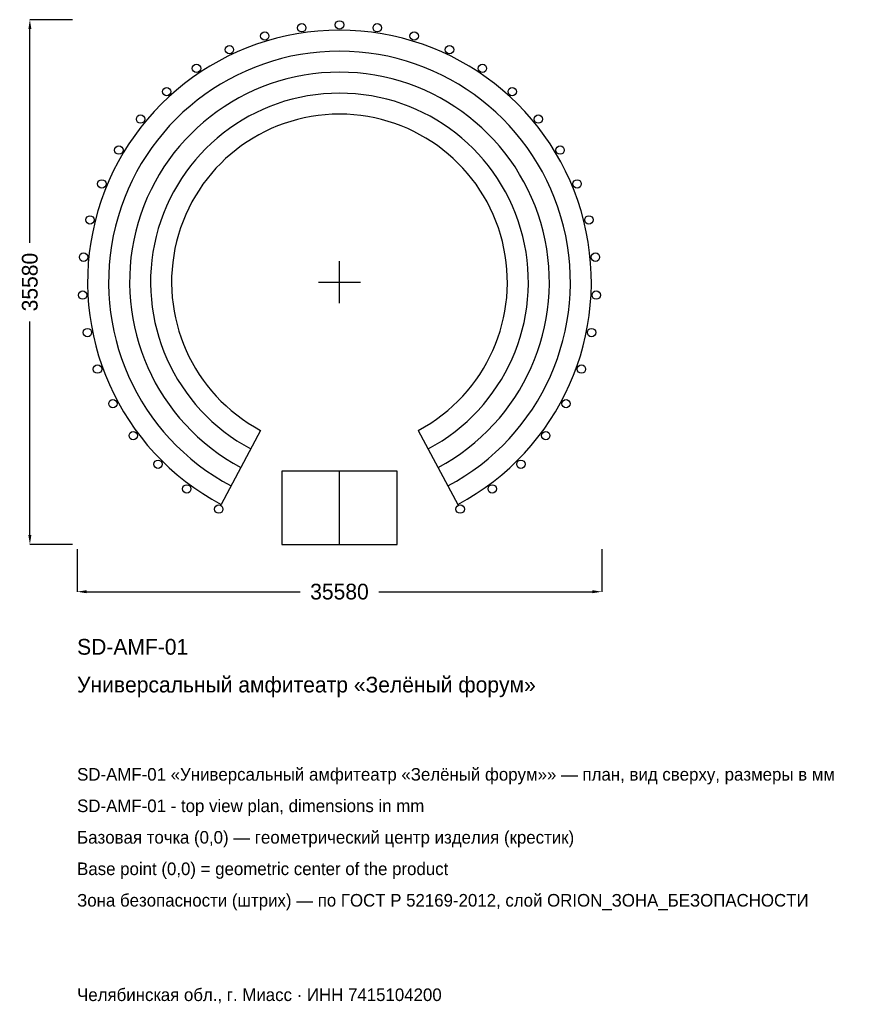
# Model space of a CAD drawing. Header units: metres. Extents: x -21683 to 35180, y -48966 to 17790.
import ezdxf

# ---------------------------------------------------------------- set-up
doc = ezdxf.new("R2010")
doc.units = ezdxf.units.M
for name, color, linetype in [('ORION_ДАННЫЕ', 3, 'Continuous'), ('ORION_КОНТУР', 7, 'Continuous'), ('ORION_РАЗМЕРЫ', 8, 'Continuous')]:
    doc.layers.add(name, color=color, linetype=linetype)
doc.dimstyles.new('ORION', dxfattribs={"dimtxt": 1067.4, "dimasz": 640.44, "dimexe": 1.25, "dimexo": 320.22, "dimtad": 1, "dimdec": 0, "dimcen": 2.5, "dimazin": 3, "dimtfac": 1, "dimtmove": 0, "dimatfit": 3, "dimarcsym": 0})

# ---------------------------------------------------------------- blocks, each defined once
blk = doc.blocks.new('_CLOSEDFILLED')
at = {"color": 0, "linetype": 'BYBLOCK'}
blk.add_solid([(-1, 0.16), (0, 0), (-1, -0.16)], dxfattribs=at)
blk = doc.blocks.new('*D1')
for p, q in [((-17790, -18110.22), (-17790, -20992.2)), ((17790, -18110.22), (17790, -20992.2)), ((-17149.56, -20992.2), (-2668.5, -20992.2)), ((2668.5, -20992.2), (17149.56, -20992.2))]:
    blk.add_line(p, q)
at = {"layer": 'Defpoints'}
for p in [(-17790, -17790), (17790, -17790), (-17790, -20992.2)]:
    blk.add_point(p, dxfattribs=at)
at = {"layer": 'ORION_РАЗМЕРЫ', "xscale": 640.4399999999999, "yscale": 640.4399999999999, "rotation": 180}
blk.add_blockref('_CLOSEDFILLED', (-17790, -20992.2), dxfattribs=at)
at = {"layer": 'ORION_РАЗМЕРЫ', "xscale": 640.4399999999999, "yscale": 640.4399999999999}
blk.add_blockref('_CLOSEDFILLED', (17790, -20992.2), dxfattribs=at)
at = {"layer": 'ORION_РАЗМЕРЫ', "insert": (0, -20992.2), "char_height": 1067.4, "attachment_point": 5}
blk.add_mtext('35580', dxfattribs=at)
blk = doc.blocks.new('*D2')
for p, q in [((-18110.22, 17790), (-20992.2, 17790)), ((-20992.2, 2668.5), (-20992.2, 17149.56)), ((-20992.2, -17149.56), (-20992.2, -2668.5)), ((-18110.22, -17790), (-20992.2, -17790))]:
    blk.add_line(p, q)
at = {"layer": 'Defpoints'}
for p in [(-17790, 17790), (-20992.2, -17790), (-17790, -17790)]:
    blk.add_point(p, dxfattribs=at)
at = {"layer": 'ORION_РАЗМЕРЫ', "xscale": 640.4399999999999, "yscale": 640.4399999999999}
for p, rotation in [((-20992.2, 17790), 90), ((-20992.2, -17790), 270)]:
    blk.add_blockref('_CLOSEDFILLED', p, dxfattribs=dict(at, rotation=rotation))
at = {"layer": 'ORION_РАЗМЕРЫ', "insert": (-20992.2, 0), "char_height": 1067.4, "attachment_point": 5, "rotation": 90}
blk.add_mtext('35580', dxfattribs=at)
blk = doc.blocks.new('ОРИОН SD-AMF-01 Универсальный амфитеатр Зелёный форум')
at = {"layer": 'ORION_КОНТУР'}
for p, q in [((-5345.2, -10052.9), (-8017.8, -15079.3)), ((5345.2, -10052.9), (8017.8, -15079.3)), ((0, -17790), (0, -12808.8))]:
    blk.add_line(p, q, dxfattribs=at)
blk.add_lwpolyline([(-3913.8, -17790), (3913.8, -17790), (3913.8, -12808.8), (-3913.8, -12808.8)], close=True, dxfattribs=at)
for centre in [(-2560.2, 17245.2), (0, 17434.2), (2560.2, 17245.2), (-5064.9, 16682.3), (5064.9, 16682.3), (-7459.8, 15757.6), (7459.8, 15757.6), (-9692.9, 14491.3), (9692.9, 14491.3), (-11715.9, 12910.8), (11715.9, 12910.8), (-13484.9, 11050.3), (13484.9, 11050.3), (-14961.4, 8950.3), (14961.4, 8950.3), (-16113.6, 6656.2), (16113.6, 6656.2), (-16916.3, 4217.7), (16916.3, 4217.7), (-17352.3, 1687.8), (17352.3, 1687.8), (-17412, -878.7), (17412, -878.7), (-17094.2, -3426.1), (17094.2, -3426.1), (-16405.8, -5899.3), (16405.8, -5899.3), (-15361.6, -8244.5), (15361.6, -8244.5), (-13984.4, -10411), (13984.4, -10411), (-12303.9, -12351.7), (12303.9, -12351.7), (-10356.7, -14024.6), (10356.7, -14024.6), (-8184.9, -15393.5), (8184.9, -15393.5)]:
    blk.add_circle(centre, 284.6, dxfattribs=at)
for radius in [17078.4, 15655.2, 14232, 12808.8, 11385.6]:
    blk.add_arc((0, 0), radius, 298, 242, dxfattribs=at)
at = {"layer": 'ORION_РАЗМЕРЫ'}
for p, q in [((0, -1423.2), (0, 1423.2)), ((-1423.2, 0), (1423.2, 0))]:
    blk.add_line(p, q, dxfattribs=at)
at = {"layer": 'ORION_ДАННЫЕ'}
for tag, p in [('АРТИКУЛ', (-17790, -25261.8)), ('НАИМЕНОВАНИЕ', (-17790, -27823.6))]:
    blk.add_attdef(tag, p, '', height=1067.4, dxfattribs=at)
at = {"layer": 'ORION_ДАННЫЕ', "flags": 1}
for tag, p in [('ПРОИЗВОДИТЕЛЬ', (-17790, -30385.3)), ('ТЕЛЕФОН', (-17790, -32947.1)), ('САЙТ', (-17790, -38070.6)), ('АДРЕС', (-17790, -40632.4)), ('РЕКВИЗИТЫ', (-17790, -43194.1)), ('ГАБАРИТЫ', (-17790, -45755.9)), ('ЗОНА_БЕЗОПАСНОСТИ', (-17790, -48317.6))]:
    blk.add_attdef(tag, p, '', height=1067.4, dxfattribs=at)
at = {"layer": 'ORION_РАЗМЕРЫ'}
dim = blk.add_linear_dim(base=(-20992.2, -17790), p1=(-17790, -17790), p2=(-17790, 17790), angle=90, dimstyle='ORION', dxfattribs=at)
dim.commit()
dim.dimension.update_dxf_attribs({"geometry": '*D2', "text_midpoint": (-20992.2, 0)})
dim = blk.add_linear_dim(base=(-17790, -20992.2), p1=(-17790, -17790), p2=(17790, -17790), dimstyle='ORION', dxfattribs=at)
dim.commit()
dim.dimension.update_dxf_attribs({"geometry": '*D1', "text_midpoint": (0, -20992.2)})

msp = doc.modelspace()

# ---------------------------------------------------------------- block references
msp.add_blockref('ОРИОН SD-AMF-01 Универсальный амфитеатр Зелёный форум', (0, 0)).add_auto_attribs({'АРТИКУЛ': 'SD-AMF-01', 'НАИМЕНОВАНИЕ': 'Универсальный амфитеатр «Зелёный форум»'})

# ---------------------------------------------------------------- texts
at = {"layer": 'ORION_ДАННЫЕ', "color": 3}
for s, p in [('SD-AMF-01 «Универсальный амфитеатр «Зелёный форум»» — план, вид сверху, размеры в мм', (-17790, -33801)), ('SD-AMF-01 - top view plan, dimensions in mm', (-17790, -35935.8)), ('Челябинская обл., г. Миасс · ИНН 7415104200', (-17790, -48744.6))]:
    msp.add_text(s, height=853.92, dxfattribs=at).set_placement(p)
at = {"layer": 'ORION_ДАННЫЕ', "color": 7}
for s, p in [('Базовая точка (0,0) — геометрический центр изделия (крестик)', (-17790, -38070.6)), ('Base point (0,0) = geometric center of the product', (-17790, -40205.4))]:
    msp.add_text(s, height=853.92, dxfattribs=at).set_placement(p)
at = {"layer": 'ORION_ДАННЫЕ', "color": 1}
msp.add_text('Зона безопасности (штрих) — по ГОСТ Р 52169-2012, слой ORION_ЗОНА_БЕЗОПАСНОСТИ', height=853.92, dxfattribs=at).set_placement((-17790, -42340.2))

doc.saveas('drawing.dxf')
